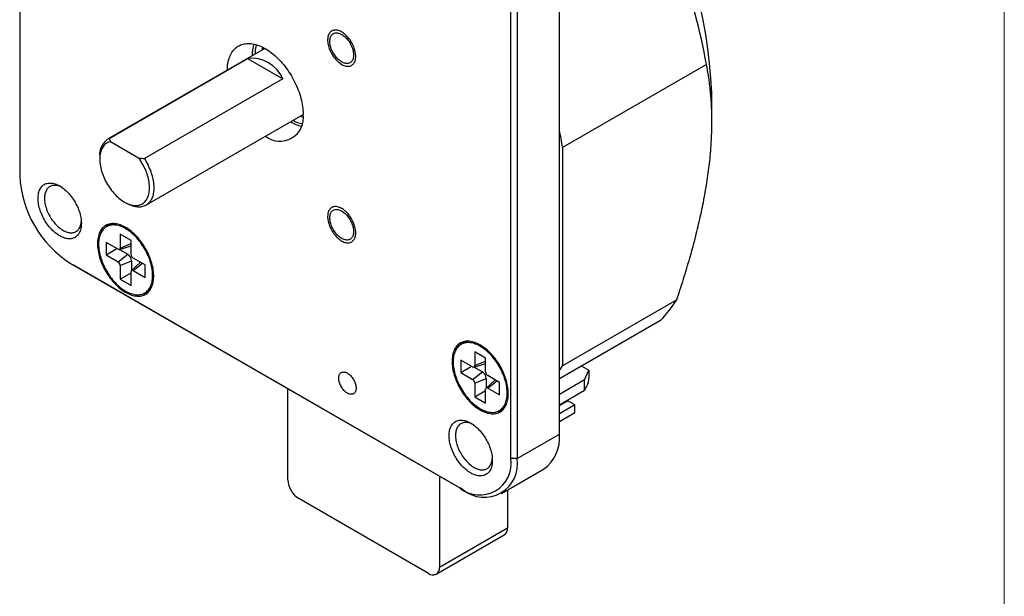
# Model space of a CAD drawing. Header units: millimetres. Extents: x 5 to 292, y 5 to 205.
# Tile 6 of 7: x 260 to 292, y 161 to 180. Entities that reach past the tile are written whole.
import ezdxf

# ---------------------------------------------------------------- set-up
doc = ezdxf.new("R2010")
doc.units = ezdxf.units.MM

msp = doc.modelspace()

# ---------------------------------------------------------------- linework, layer by layer
at = {"color": 7, "linetype": 'Continuous', "lineweight": 18}
msp.add_line((292, 77.25), (292, 205), dxfattribs=at)
at = {"color": 7, "linetype": 'Continuous', "lineweight": 25}
for p, q in [((259.814, 189.863), (259.814, 175.166)), ((277.456, 166.695), (277.456, 181.393)), ((275.865, 165.899), (275.865, 180.597)), ((276.077, 180.597), (276.077, 165.899)), ((267.827, 179.318), (262.689, 176.351)), ((262.74, 176.376), (267.265, 178.989)), ((267.265, 178.989), (268.414, 178.326)), ((282.265, 178.789), (277.562, 176.074)), ((268.414, 178.326), (263.889, 175.713)), ((282.441, 176.922), (282.441, 177.861)), ((263.939, 174.186), (269.077, 177.152)), ((262.785, 176.268), (263.702, 175.739)), ((277.562, 176.074), (277.562, 168.94)), ((262.43, 175.779), (262.43, 175.698)), ((263.243, 174.289), (263.314, 174.248)), ((262.722, 173.524), (262.651, 173.484)), ((263.453, 173.034), (263.099, 173.238)), ((263.099, 173.238), (263.099, 172.789)), ((263.028, 172.748), (262.64, 172.972)), ((262.64, 172.972), (262.64, 172.564)), ((263.072, 172.74), (263.424, 172.853)), ((263.099, 172.789), (263.453, 172.932)), ((263.453, 172.585), (263.453, 173.034)), ((262.64, 172.564), (262.993, 172.768)), ((262.64, 172.564), (263.028, 172.34)), ((263.028, 172.34), (263.347, 172.588)), ((263.079, 172.743), (263.347, 172.588)), ((261.476, 172.288), (274.204, 164.94)), ((261.476, 172.288), (261.582, 172.226)), ((274.31, 164.879), (261.582, 172.226)), ((263.099, 172.217), (263.473, 172.369)), ((263.099, 172.217), (263.099, 171.768)), ((263.741, 172.304), (263.468, 172.055)), ((263.473, 172.369), (263.473, 172.06)), ((263.912, 172.238), (263.523, 172.462)), ((263.523, 172.054), (263.824, 172.289)), ((263.912, 171.829), (263.912, 172.238)), ((263.099, 171.768), (263.453, 171.972)), ((263.453, 171.564), (263.453, 172.013)), ((263.523, 172.054), (263.912, 171.829)), ((263.099, 171.768), (263.453, 171.564)), ((263.901, 171.318), (263.972, 171.359)), ((281.292, 171.094), (277.562, 168.94)), ((280.759, 170.413), (277.456, 168.507)), ((274.313, 169.678), (274.242, 169.637)), ((275.044, 169.187), (274.69, 169.392)), ((274.69, 169.392), (274.69, 168.942)), ((274.619, 168.902), (274.231, 169.126)), ((274.231, 169.126), (274.231, 168.718)), ((274.663, 168.894), (275.015, 169.006)), ((274.69, 168.942), (275.044, 169.085)), ((275.044, 168.738), (275.044, 169.187)), ((274.231, 168.718), (274.584, 168.922)), ((274.231, 168.718), (274.619, 168.493)), ((274.619, 168.493), (274.938, 168.742)), ((274.67, 168.896), (274.938, 168.742)), ((278.189, 168.929), (278.422, 168.795)), ((278.273, 168.473), (278.422, 168.795)), ((278.422, 168.795), (278.422, 168.529)), ((274.69, 168.371), (275.065, 168.522)), ((274.69, 168.371), (274.69, 167.922)), ((275.333, 168.457), (275.059, 168.208)), ((275.065, 168.522), (275.065, 168.214)), ((275.503, 168.391), (275.114, 168.616)), ((275.114, 168.208), (275.415, 168.442)), ((275.503, 167.983), (275.503, 168.391)), ((278.273, 168.473), (277.456, 168.001)), ((278.273, 168.126), (278.273, 168.473)), ((278.392, 168.383), (278.273, 168.126)), ((268.582, 165.205), (268.582, 168.185)), ((274.69, 167.922), (275.044, 168.126)), ((275.044, 167.718), (275.044, 168.167)), ((275.114, 168.208), (275.503, 167.983)), ((278.273, 168.126), (277.456, 167.654)), ((274.69, 167.922), (275.044, 167.718)), ((277.456, 167.634), (277.734, 167.794)), ((277.964, 167.661), (277.734, 167.794)), ((275.492, 167.472), (275.563, 167.513)), ((277.964, 167.661), (277.456, 167.368)), ((277.964, 167.396), (277.456, 167.103)), ((277.964, 167.396), (277.964, 167.661)), ((276.077, 165.899), (277.456, 166.695)), ((276.077, 165.899), (275.865, 165.899)), ((275.56, 164.755), (276.938, 165.551)), ((273.532, 165.328), (273.532, 162.347)), ((274.31, 164.879), (274.204, 164.94)), ((275.759, 164.87), (275.759, 163.633)), ((273.178, 162.143), (268.936, 164.592)), ((273.532, 162.347), (275.759, 163.633)), ((273.428, 162.118), (275.656, 163.404))]:
    msp.add_line(p, q, dxfattribs=at)
at = {"color": 7, "linetype": 'Continuous', "lineweight": 25, "flags": 128}
for points in [[(270.088, 179.915), (270.062, 179.908), (270.037, 179.899), (270.014, 179.888), (269.992, 179.873), (269.972, 179.856), (269.953, 179.836), (269.937, 179.814), (269.922, 179.789), (269.91, 179.762), (269.9, 179.733), (269.891, 179.702), (269.885, 179.669), (269.882, 179.634), (269.88, 179.598), (269.881, 179.561), (269.884, 179.522), (269.889, 179.483), (269.896, 179.442), (269.905, 179.402), (269.917, 179.36), (269.931, 179.319), (269.946, 179.278), (269.964, 179.236), (269.983, 179.196), (270.004, 179.156), (270.027, 179.116), (270.051, 179.078), (270.077, 179.041), (270.104, 179.005), (270.132, 178.971), (270.161, 178.939), (270.191, 178.908), (270.222, 178.88), (270.253, 178.854), (270.285, 178.83), (270.317, 178.808), (270.349, 178.789), (270.381, 178.773), (270.413, 178.759), (270.444, 178.748), (270.475, 178.74), (270.505, 178.734), (270.535, 178.732), (270.564, 178.732), (270.591, 178.736), (270.617, 178.742), (270.642, 178.751), (270.665, 178.763), (270.687, 178.777), (270.707, 178.795), (270.726, 178.814), (270.742, 178.837), (270.757, 178.861), (270.769, 178.888), (270.779, 178.917), (270.788, 178.948), (270.794, 178.981), (270.798, 179.016), (270.799, 179.052), (270.799, 179.089), (270.796, 179.128), (270.791, 179.167), (270.783, 179.208), (270.774, 179.249), (270.762, 179.29), (270.749, 179.331), (270.733, 179.373), (270.715, 179.414), (270.696, 179.455), (270.675, 179.495), (270.652, 179.534), (270.628, 179.572), (270.602, 179.609), (270.575, 179.645), (270.547, 179.679), (270.518, 179.711), (270.488, 179.742), (270.457, 179.77), (270.426, 179.796), (270.394, 179.82), (270.362, 179.842), (270.33, 179.861), (270.298, 179.878), (270.266, 179.891), (270.235, 179.902), (270.204, 179.911), (270.174, 179.916), (270.144, 179.918), (270.116, 179.918), (270.088, 179.915)], [(270.728, 179.101), (270.727, 179.067), (270.724, 179.035), (270.719, 179.005), (270.711, 178.977), (270.701, 178.951), (270.689, 178.926), (270.675, 178.904), (270.659, 178.885), (270.642, 178.868), (270.622, 178.853), (270.601, 178.842), (270.579, 178.833), (270.555, 178.827), (270.53, 178.824), (270.504, 178.823), (270.476, 178.826), (270.449, 178.831), (270.42, 178.839), (270.391, 178.85), (270.362, 178.864), (270.332, 178.88), (270.303, 178.899), (270.274, 178.921), (270.245, 178.944), (270.217, 178.97), (270.189, 178.998), (270.162, 179.028), (270.137, 179.059), (270.112, 179.092), (270.089, 179.126), (270.067, 179.162), (270.047, 179.198), (270.028, 179.235), (270.012, 179.273), (269.997, 179.311), (269.984, 179.349), (269.973, 179.387), (269.964, 179.424), (269.958, 179.461), (269.953, 179.497), (269.951, 179.532), (269.951, 179.566), (269.953, 179.599), (269.958, 179.63), (269.964, 179.659), (269.973, 179.687), (269.984, 179.712), (269.997, 179.735), (270.012, 179.756), (270.028, 179.774), (270.047, 179.79), (270.067, 179.803), (270.089, 179.813), (270.112, 179.821), (270.137, 179.825), (270.162, 179.827), (270.189, 179.826), (270.217, 179.822), (270.245, 179.815), (270.274, 179.806), (270.303, 179.793), (270.332, 179.778), (270.362, 179.761), (270.391, 179.741), (270.42, 179.718), (270.449, 179.693), (270.476, 179.666), (270.504, 179.638), (270.53, 179.607), (270.555, 179.575), (270.579, 179.541), (270.601, 179.506), (270.622, 179.47), (270.642, 179.434), (270.659, 179.396), (270.675, 179.358), (270.689, 179.32), (270.701, 179.282), (270.711, 179.245), (270.719, 179.207), (270.724, 179.171), (270.727, 179.135), (270.728, 179.101)], [(266.602, 178.61), (266.603, 178.656), (266.607, 178.714), (266.612, 178.771), (266.62, 178.827), (266.63, 178.881), (266.642, 178.933), (266.656, 178.983), (266.673, 179.031), (266.691, 179.077), (266.712, 179.121), (266.735, 179.163), (266.759, 179.202), (266.786, 179.239), (266.814, 179.273), (266.845, 179.305), (266.877, 179.335), (266.911, 179.362), (266.946, 179.386), (266.983, 179.407), (267.022, 179.426), (267.062, 179.442), (267.104, 179.455), (267.147, 179.465), (267.191, 179.473), (267.236, 179.477), (267.282, 179.479), (267.33, 179.478), (267.378, 179.474), (267.427, 179.467), (267.477, 179.457), (267.528, 179.444), (267.579, 179.429), (267.63, 179.411), (267.682, 179.39), (267.735, 179.366), (267.787, 179.339), (267.84, 179.31), (267.892, 179.279), (267.945, 179.245), (267.997, 179.208), (268.049, 179.169), (268.1, 179.128), (268.151, 179.084), (268.202, 179.039), (268.252, 178.991), (268.301, 178.941), (268.349, 178.889), (268.397, 178.836), (268.443, 178.781), (268.488, 178.724), (268.533, 178.665), (268.575, 178.606), (268.617, 178.544), (268.657, 178.482), (268.696, 178.419), (268.733, 178.354), (268.768, 178.289), (268.802, 178.223), (268.834, 178.157), (268.865, 178.09), (268.893, 178.022), (268.92, 177.955), (268.945, 177.887), (268.967, 177.819), (268.988, 177.751), (269.006, 177.684), (269.023, 177.617), (269.037, 177.55), (269.049, 177.484), (269.059, 177.419), (269.067, 177.354), (269.073, 177.291), (269.076, 177.228), (269.077, 177.167)], [(262.785, 176.268), (262.751, 176.26), (262.717, 176.248), (262.686, 176.233), (262.655, 176.216), (262.627, 176.196), (262.6, 176.174), (262.575, 176.148), (262.551, 176.121), (262.53, 176.09), (262.51, 176.058), (262.493, 176.023), (262.478, 175.986), (262.464, 175.947), (262.453, 175.906), (262.444, 175.863), (262.437, 175.818), (262.433, 175.772), (262.431, 175.724), (262.43, 175.675), (262.433, 175.624), (262.437, 175.573), (262.444, 175.52), (262.452, 175.467), (262.463, 175.413), (262.476, 175.359), (262.492, 175.304), (262.509, 175.249), (262.528, 175.194), (262.549, 175.139), (262.573, 175.084), (262.598, 175.03), (262.624, 174.976), (262.653, 174.923), (262.683, 174.871), (262.715, 174.82), (262.748, 174.77), (262.782, 174.721), (262.818, 174.673), (262.855, 174.627), (262.893, 174.583), (262.932, 174.541), (262.972, 174.5), (263.012, 174.461), (263.053, 174.425), (263.095, 174.391), (263.137, 174.358), (263.18, 174.329), (263.222, 174.302), (263.265, 174.277), (263.307, 174.255), (263.35, 174.236), (263.392, 174.219), (263.433, 174.205), (263.475, 174.194), (263.515, 174.186), (263.555, 174.181), (263.594, 174.178), (263.632, 174.179), (263.669, 174.182), (263.705, 174.188), (263.739, 174.198), (263.772, 174.209), (263.804, 174.224), (263.834, 174.242), (263.862, 174.262), (263.889, 174.285), (263.914, 174.31), (263.937, 174.338), (263.959, 174.368), (263.978, 174.401), (263.995, 174.436), (264.01, 174.473), (264.023, 174.513), (264.034, 174.554), (264.043, 174.597), (264.05, 174.642), (264.054, 174.688), (264.056, 174.736), (264.056, 174.785), (264.054, 174.836), (264.049, 174.888), (264.043, 174.94), (264.034, 174.993), (264.022, 175.047), (264.009, 175.102), (263.994, 175.157), (263.976, 175.212), (263.957, 175.267), (263.935, 175.322), (263.912, 175.376), (263.887, 175.43), (263.86, 175.484), (263.831, 175.537), (263.801, 175.589), (263.769, 175.64), (263.736, 175.691), (263.702, 175.739)], [(263.889, 175.713), (263.922, 175.66), (263.953, 175.605), (263.983, 175.55), (264.011, 175.494), (264.037, 175.438), (264.062, 175.381), (264.085, 175.324), (264.105, 175.267), (264.124, 175.21), (264.141, 175.153), (264.156, 175.096), (264.168, 175.039), (264.178, 174.984), (264.187, 174.929), (264.193, 174.874), (264.196, 174.821), (264.198, 174.769), (264.197, 174.718), (264.194, 174.669), (264.189, 174.621), (264.182, 174.575), (264.172, 174.53), (264.161, 174.487), (264.147, 174.447), (264.131, 174.408), (264.113, 174.371), (264.093, 174.337), (264.071, 174.305), (264.048, 174.276), (264.022, 174.249), (263.994, 174.225), (263.965, 174.203), (263.934, 174.184), (263.902, 174.167), (263.868, 174.154), (263.833, 174.143), (263.796, 174.135), (263.759, 174.13), (263.72, 174.128), (263.68, 174.129), (263.639, 174.132), (263.597, 174.139), (263.555, 174.148), (263.512, 174.16), (263.469, 174.175), (263.425, 174.192), (263.381, 174.213), (263.336, 174.236), (263.314, 174.248)], [(261.829, 173.594), (261.828, 173.549), (261.825, 173.505), (261.819, 173.463), (261.811, 173.423), (261.802, 173.384), (261.789, 173.347), (261.775, 173.313), (261.759, 173.28), (261.741, 173.25), (261.721, 173.222), (261.699, 173.197), (261.675, 173.174), (261.649, 173.154), (261.622, 173.136), (261.593, 173.121), (261.563, 173.109), (261.531, 173.1), (261.498, 173.094), (261.464, 173.09), (261.429, 173.089), (261.393, 173.092), (261.356, 173.097), (261.318, 173.105), (261.279, 173.115), (261.241, 173.129), (261.201, 173.145), (261.162, 173.164), (261.122, 173.186), (261.082, 173.21), (261.043, 173.237), (261.004, 173.266), (260.965, 173.297), (260.926, 173.331), (260.889, 173.366), (260.851, 173.404), (260.815, 173.444), (260.78, 173.485), (260.746, 173.528), (260.713, 173.572), (260.681, 173.618), (260.651, 173.665), (260.622, 173.713), (260.595, 173.762), (260.569, 173.812), (260.545, 173.863), (260.523, 173.913), (260.503, 173.965), (260.485, 174.016), (260.469, 174.067), (260.455, 174.118), (260.443, 174.168), (260.433, 174.218), (260.425, 174.268), (260.419, 174.316), (260.416, 174.364), (260.415, 174.41), (260.416, 174.456), (260.419, 174.499), (260.425, 174.541), (260.433, 174.582), (260.443, 174.621), (260.455, 174.657), (260.469, 174.692), (260.485, 174.724), (260.503, 174.754), (260.523, 174.782), (260.545, 174.808), (260.569, 174.83), (260.595, 174.851), (260.622, 174.868), (260.651, 174.883), (260.681, 174.895), (260.713, 174.904), (260.746, 174.911), (260.78, 174.914), (260.815, 174.915), (260.851, 174.913), (260.889, 174.908), (260.926, 174.9), (260.965, 174.889), (261.004, 174.876), (261.043, 174.859), (261.082, 174.84), (261.122, 174.819), (261.162, 174.795), (261.201, 174.768), (261.241, 174.739), (261.279, 174.707), (261.318, 174.674), (261.356, 174.638), (261.393, 174.6), (261.429, 174.561), (261.464, 174.519), (261.498, 174.476), (261.531, 174.432), (261.563, 174.386), (261.593, 174.339), (261.622, 174.291), (261.649, 174.242), (261.675, 174.192), (261.699, 174.142), (261.721, 174.091), (261.741, 174.04), (261.759, 173.989), (261.775, 173.938), (261.789, 173.887), (261.802, 173.836), (261.811, 173.786), (261.819, 173.737), (261.825, 173.688), (261.828, 173.64), (261.829, 173.594)], [(261.177, 174.784), (261.146, 174.798), (261.11, 174.812), (261.074, 174.823), (261.039, 174.831), (261.004, 174.837), (260.971, 174.839), (260.938, 174.839), (260.907, 174.835), (260.876, 174.829), (260.847, 174.82), (260.82, 174.808), (260.794, 174.794), (260.769, 174.776), (260.746, 174.756), (260.725, 174.734), (260.706, 174.709), (260.689, 174.681), (260.674, 174.652), (260.661, 174.62), (260.65, 174.586), (260.641, 174.55), (260.634, 174.512), (260.63, 174.472), (260.627, 174.431), (260.627, 174.389), (260.63, 174.346), (260.634, 174.301), (260.641, 174.255), (260.65, 174.209), (260.661, 174.163), (260.674, 174.115), (260.689, 174.068), (260.706, 174.021), (260.725, 173.974), (260.746, 173.927), (260.769, 173.881), (260.794, 173.835), (260.82, 173.79), (260.847, 173.746), (260.876, 173.704), (260.907, 173.663), (260.938, 173.623), (260.971, 173.585), (261.004, 173.548), (261.039, 173.514), (261.074, 173.482), (261.11, 173.451), (261.146, 173.423), (261.182, 173.398), (261.219, 173.375), (261.256, 173.354), (261.292, 173.336), (261.328, 173.321), (261.364, 173.309), (261.4, 173.299), (261.435, 173.292), (261.469, 173.289), (261.502, 173.288), (261.534, 173.289), (261.565, 173.294), (261.595, 173.302), (261.623, 173.312), (261.65, 173.325), (261.675, 173.341), (261.699, 173.36), (261.721, 173.381), (261.741, 173.405), (261.759, 173.432), (261.775, 173.46), (261.789, 173.491), (261.801, 173.524), (261.811, 173.559), (261.819, 173.596), (261.825, 173.635), (261.827, 173.659)], [(270.088, 174.141), (270.062, 174.135), (270.037, 174.126), (270.014, 174.114), (269.992, 174.099), (269.972, 174.082), (269.953, 174.062), (269.937, 174.04), (269.922, 174.015), (269.91, 173.988), (269.9, 173.959), (269.891, 173.928), (269.885, 173.895), (269.882, 173.86), (269.88, 173.824), (269.881, 173.787), (269.884, 173.748), (269.889, 173.709), (269.896, 173.669), (269.905, 173.628), (269.917, 173.587), (269.931, 173.545), (269.946, 173.504), (269.964, 173.463), (269.983, 173.422), (270.004, 173.382), (270.027, 173.343), (270.051, 173.304), (270.077, 173.267), (270.104, 173.232), (270.132, 173.198), (270.161, 173.165), (270.191, 173.135), (270.222, 173.106), (270.253, 173.08), (270.285, 173.056), (270.317, 173.034), (270.349, 173.015), (270.381, 172.999), (270.413, 172.985), (270.444, 172.974), (270.475, 172.966), (270.505, 172.961), (270.535, 172.958), (270.564, 172.959), (270.591, 172.962), (270.617, 172.968), (270.642, 172.977), (270.665, 172.989), (270.687, 173.003), (270.707, 173.021), (270.726, 173.041), (270.742, 173.063), (270.757, 173.088), (270.769, 173.114), (270.779, 173.144), (270.788, 173.175), (270.794, 173.208), (270.798, 173.242), (270.799, 173.278), (270.799, 173.316), (270.796, 173.354), (270.791, 173.394), (270.783, 173.434), (270.774, 173.475), (270.762, 173.516), (270.749, 173.557), (270.733, 173.599), (270.715, 173.64), (270.696, 173.681), (270.675, 173.721), (270.652, 173.76), (270.628, 173.798), (270.602, 173.835), (270.575, 173.871), (270.547, 173.905), (270.518, 173.937), (270.488, 173.968), (270.457, 173.996), (270.426, 174.023), (270.394, 174.047), (270.362, 174.068), (270.33, 174.087), (270.298, 174.104), (270.266, 174.118), (270.235, 174.129), (270.204, 174.137), (270.174, 174.142), (270.144, 174.144), (270.116, 174.144), (270.088, 174.141)], [(270.728, 173.327), (270.727, 173.293), (270.724, 173.262), (270.719, 173.231), (270.711, 173.203), (270.701, 173.177), (270.689, 173.153), (270.675, 173.131), (270.659, 173.111), (270.642, 173.094), (270.622, 173.08), (270.601, 173.068), (270.579, 173.059), (270.555, 173.053), (270.53, 173.05), (270.504, 173.049), (270.476, 173.052), (270.449, 173.057), (270.42, 173.065), (270.391, 173.076), (270.362, 173.09), (270.332, 173.107), (270.303, 173.125), (270.274, 173.147), (270.245, 173.17), (270.217, 173.196), (270.189, 173.224), (270.162, 173.254), (270.137, 173.285), (270.112, 173.318), (270.089, 173.353), (270.067, 173.388), (270.047, 173.424), (270.028, 173.461), (270.012, 173.499), (269.997, 173.537), (269.984, 173.575), (269.973, 173.613), (269.964, 173.65), (269.958, 173.687), (269.953, 173.723), (269.951, 173.759), (269.951, 173.793), (269.953, 173.825), (269.958, 173.856), (269.964, 173.886), (269.973, 173.913), (269.984, 173.938), (269.997, 173.961), (270.012, 173.982), (270.028, 174), (270.047, 174.016), (270.067, 174.029), (270.089, 174.039), (270.112, 174.047), (270.137, 174.052), (270.162, 174.053), (270.189, 174.052), (270.217, 174.048), (270.245, 174.042), (270.274, 174.032), (270.303, 174.02), (270.332, 174.005), (270.362, 173.987), (270.391, 173.967), (270.42, 173.944), (270.449, 173.92), (270.476, 173.893), (270.504, 173.864), (270.53, 173.833), (270.555, 173.801), (270.579, 173.767), (270.601, 173.732), (270.622, 173.697), (270.642, 173.66), (270.659, 173.622), (270.675, 173.585), (270.689, 173.547), (270.701, 173.509), (270.711, 173.471), (270.719, 173.434), (270.724, 173.397), (270.727, 173.361), (270.728, 173.327)], [(262.357, 172.932), (262.358, 172.878), (262.361, 172.824), (262.367, 172.769), (262.375, 172.713), (262.385, 172.656), (262.397, 172.598), (262.411, 172.54), (262.428, 172.481), (262.446, 172.423), (262.467, 172.364), (262.489, 172.305), (262.514, 172.247), (262.54, 172.189), (262.569, 172.132), (262.598, 172.075), (262.63, 172.019), (262.663, 171.964), (262.698, 171.91), (262.734, 171.857), (262.771, 171.805), (262.81, 171.755), (262.85, 171.707), (262.89, 171.66), (262.932, 171.615), (262.975, 171.572), (263.018, 171.531), (263.062, 171.492), (263.106, 171.456), (263.151, 171.421), (263.196, 171.389), (263.242, 171.36), (263.287, 171.333), (263.333, 171.309), (263.378, 171.287), (263.423, 171.268), (263.468, 171.252), (263.512, 171.239), (263.556, 171.228), (263.599, 171.221), (263.641, 171.216), (263.682, 171.214), (263.722, 171.215), (263.762, 171.219), (263.8, 171.226), (263.836, 171.236), (263.872, 171.249), (263.906, 171.264), (263.938, 171.282), (263.969, 171.303), (263.998, 171.327), (264.025, 171.353), (264.05, 171.382), (264.074, 171.413), (264.095, 171.447), (264.115, 171.483), (264.133, 171.522), (264.148, 171.562), (264.161, 171.605), (264.172, 171.649), (264.181, 171.695), (264.188, 171.743), (264.193, 171.793), (264.195, 171.844), (264.195, 171.897), (264.193, 171.95), (264.188, 172.005), (264.181, 172.061), (264.172, 172.118), (264.161, 172.175), (264.148, 172.233), (264.133, 172.291), (264.115, 172.35), (264.095, 172.409), (264.074, 172.467), (264.05, 172.526), (264.025, 172.584), (263.998, 172.642), (263.969, 172.699), (263.938, 172.755), (263.906, 172.811), (263.872, 172.866), (263.836, 172.919), (263.8, 172.971), (263.762, 173.022), (263.722, 173.071), (263.682, 173.119), (263.641, 173.165), (263.599, 173.209), (263.556, 173.251), (263.512, 173.291), (263.468, 173.328), (263.423, 173.364), (263.378, 173.397), (263.333, 173.428), (263.287, 173.456), (263.242, 173.481), (263.196, 173.504), (263.151, 173.525), (263.106, 173.542), (263.062, 173.557), (263.018, 173.569), (262.975, 173.578), (262.932, 173.584), (262.89, 173.587), (262.85, 173.588), (262.81, 173.585), (262.771, 173.58), (262.734, 173.571), (262.698, 173.56), (262.663, 173.546), (262.63, 173.529), (262.598, 173.51), (262.569, 173.487), (262.54, 173.462), (262.514, 173.435), (262.489, 173.405), (262.467, 173.372), (262.446, 173.337), (262.428, 173.3), (262.411, 173.26), (262.397, 173.219), (262.385, 173.175), (262.375, 173.13), (262.367, 173.083), (262.361, 173.034), (262.358, 172.983), (262.357, 172.932)], [(263.276, 171.38), (263.32, 171.356), (263.365, 171.334), (263.409, 171.315), (263.452, 171.299), (263.496, 171.285), (263.538, 171.275), (263.581, 171.267), (263.622, 171.262), (263.662, 171.26), (263.702, 171.261), (263.74, 171.264), (263.777, 171.271), (263.813, 171.28), (263.848, 171.293), (263.881, 171.308), (263.913, 171.325), (263.943, 171.346), (263.971, 171.369), (263.997, 171.395), (264.022, 171.423), (264.045, 171.454), (264.066, 171.487), (264.085, 171.523), (264.102, 171.56), (264.117, 171.6), (264.129, 171.642), (264.14, 171.686), (264.148, 171.732), (264.154, 171.779), (264.158, 171.828), (264.16, 171.878), (264.159, 171.93), (264.156, 171.982), (264.151, 172.036), (264.144, 172.091), (264.135, 172.147), (264.123, 172.203), (264.109, 172.26), (264.094, 172.317), (264.076, 172.374), (264.056, 172.431), (264.034, 172.488), (264.01, 172.546), (263.984, 172.602), (263.957, 172.658), (263.928, 172.714), (263.897, 172.769), (263.865, 172.823), (263.831, 172.875), (263.795, 172.927), (263.759, 172.977), (263.721, 173.026), (263.682, 173.073), (263.642, 173.118), (263.601, 173.162), (263.56, 173.204), (263.517, 173.244), (263.474, 173.281), (263.431, 173.317), (263.387, 173.35), (263.343, 173.38), (263.298, 173.409), (263.254, 173.434), (263.209, 173.457), (263.165, 173.478), (263.121, 173.495), (263.078, 173.51), (263.035, 173.522), (262.992, 173.531), (262.951, 173.538), (262.91, 173.541), (262.87, 173.542), (262.831, 173.54), (262.793, 173.535), (262.756, 173.527), (262.721, 173.516), (262.687, 173.502), (262.655, 173.486), (262.624, 173.467), (262.595, 173.445), (262.567, 173.42), (262.542, 173.393), (262.518, 173.364), (262.496, 173.332), (262.476, 173.297), (262.458, 173.261), (262.442, 173.222), (262.429, 173.181), (262.417, 173.138), (262.408, 173.093), (262.4, 173.047), (262.395, 172.999), (262.393, 172.949), (262.392, 172.898), (262.394, 172.846), (262.398, 172.793), (262.404, 172.738), (262.412, 172.683), (262.423, 172.627), (262.435, 172.571), (262.45, 172.514), (262.467, 172.457), (262.486, 172.399), (262.507, 172.342), (262.53, 172.285), (262.554, 172.228), (262.581, 172.172), (262.609, 172.116), (262.639, 172.061), (262.671, 172.006), (262.704, 171.953), (262.739, 171.901), (262.775, 171.85), (262.812, 171.8), (262.85, 171.752), (262.89, 171.706), (262.93, 171.661), (262.971, 171.619), (263.013, 171.578), (263.056, 171.539), (263.099, 171.503), (263.143, 171.469), (263.187, 171.437), (263.232, 171.407), (263.276, 171.38)], [(273.948, 169.085), (273.949, 169.032), (273.952, 168.978), (273.958, 168.923), (273.966, 168.866), (273.976, 168.809), (273.988, 168.752), (274.002, 168.694), (274.019, 168.635), (274.037, 168.576), (274.058, 168.518), (274.081, 168.459), (274.105, 168.401), (274.131, 168.343), (274.16, 168.285), (274.189, 168.228), (274.221, 168.172), (274.254, 168.117), (274.289, 168.063), (274.325, 168.01), (274.362, 167.959), (274.401, 167.909), (274.441, 167.86), (274.481, 167.814), (274.523, 167.769), (274.566, 167.726), (274.609, 167.685), (274.653, 167.646), (274.697, 167.609), (274.742, 167.575), (274.787, 167.543), (274.833, 167.514), (274.878, 167.487), (274.924, 167.462), (274.969, 167.441), (275.014, 167.422), (275.059, 167.406), (275.103, 167.392), (275.147, 167.382), (275.19, 167.374), (275.232, 167.37), (275.273, 167.368), (275.313, 167.369), (275.353, 167.373), (275.391, 167.38), (275.427, 167.39), (275.463, 167.402), (275.497, 167.418), (275.529, 167.436), (275.56, 167.457), (275.589, 167.481), (275.616, 167.507), (275.641, 167.536), (275.665, 167.567), (275.687, 167.601), (275.706, 167.637), (275.724, 167.675), (275.739, 167.716), (275.752, 167.758), (275.764, 167.803), (275.772, 167.849), (275.779, 167.897), (275.784, 167.947), (275.786, 167.998), (275.786, 168.05), (275.784, 168.104), (275.779, 168.159), (275.772, 168.215), (275.764, 168.271), (275.752, 168.329), (275.739, 168.387), (275.724, 168.445), (275.706, 168.504), (275.687, 168.562), (275.665, 168.621), (275.641, 168.679), (275.616, 168.738), (275.589, 168.795), (275.56, 168.853), (275.529, 168.909), (275.497, 168.965), (275.463, 169.019), (275.427, 169.073), (275.391, 169.125), (275.353, 169.176), (275.313, 169.225), (275.273, 169.272), (275.232, 169.318), (275.19, 169.362), (275.147, 169.404), (275.103, 169.444), (275.059, 169.482), (275.014, 169.518), (274.969, 169.551), (274.924, 169.581), (274.878, 169.61), (274.833, 169.635), (274.787, 169.658), (274.742, 169.678), (274.697, 169.696), (274.653, 169.711), (274.609, 169.722), (274.566, 169.731), (274.523, 169.738), (274.481, 169.741), (274.441, 169.741), (274.401, 169.739), (274.362, 169.733), (274.325, 169.725), (274.289, 169.714), (274.254, 169.7), (274.221, 169.683), (274.189, 169.663), (274.16, 169.641), (274.131, 169.616), (274.105, 169.588), (274.081, 169.558), (274.058, 169.526), (274.037, 169.491), (274.019, 169.454), (274.002, 169.414), (273.988, 169.373), (273.976, 169.329), (273.966, 169.284), (273.958, 169.236), (273.952, 169.188), (273.949, 169.137), (273.948, 169.085)], [(274.867, 167.534), (274.911, 167.51), (274.956, 167.488), (275, 167.469), (275.044, 167.453), (275.087, 167.439), (275.13, 167.428), (275.172, 167.421), (275.213, 167.416), (275.253, 167.414), (275.293, 167.414), (275.331, 167.418), (275.368, 167.425), (275.404, 167.434), (275.439, 167.446), (275.472, 167.461), (275.504, 167.479), (275.534, 167.5), (275.562, 167.523), (275.589, 167.549), (275.613, 167.577), (275.636, 167.608), (275.657, 167.641), (275.676, 167.676), (275.693, 167.714), (275.708, 167.754), (275.72, 167.796), (275.731, 167.84), (275.739, 167.885), (275.745, 167.932), (275.749, 167.981), (275.751, 168.032), (275.75, 168.083), (275.747, 168.136), (275.742, 168.19), (275.735, 168.245), (275.726, 168.3), (275.714, 168.356), (275.7, 168.413), (275.685, 168.47), (275.667, 168.528), (275.647, 168.585), (275.625, 168.642), (275.601, 168.699), (275.575, 168.756), (275.548, 168.812), (275.519, 168.868), (275.488, 168.922), (275.456, 168.976), (275.422, 169.029), (275.387, 169.08), (275.35, 169.131), (275.312, 169.179), (275.273, 169.227), (275.233, 169.272), (275.192, 169.316), (275.151, 169.358), (275.108, 169.397), (275.065, 169.435), (275.022, 169.47), (274.978, 169.503), (274.934, 169.534), (274.889, 169.562), (274.845, 169.588), (274.8, 169.611), (274.756, 169.631), (274.712, 169.649), (274.669, 169.664), (274.626, 169.676), (274.583, 169.685), (274.542, 169.691), (274.501, 169.695), (274.461, 169.696), (274.422, 169.693), (274.384, 169.688), (274.347, 169.68), (274.312, 169.669), (274.278, 169.656), (274.246, 169.639), (274.215, 169.62), (274.186, 169.598), (274.158, 169.574), (274.133, 169.547), (274.109, 169.517), (274.087, 169.485), (274.067, 169.451), (274.049, 169.414), (274.033, 169.376), (274.02, 169.335), (274.008, 169.292), (273.999, 169.247), (273.992, 169.201), (273.987, 169.153), (273.984, 169.103), (273.983, 169.052), (273.985, 169), (273.989, 168.946), (273.995, 168.892), (274.003, 168.837), (274.014, 168.781), (274.026, 168.725), (274.041, 168.668), (274.058, 168.61), (274.077, 168.553), (274.098, 168.496), (274.121, 168.439), (274.145, 168.382), (274.172, 168.325), (274.2, 168.269), (274.23, 168.214), (274.262, 168.16), (274.295, 168.107), (274.33, 168.054), (274.366, 168.004), (274.403, 167.954), (274.441, 167.906), (274.481, 167.86), (274.521, 167.815), (274.562, 167.772), (274.604, 167.732), (274.647, 167.693), (274.69, 167.656), (274.734, 167.622), (274.778, 167.59), (274.823, 167.561), (274.867, 167.534)], [(270.809, 168.206), (270.808, 168.177), (270.805, 168.15), (270.799, 168.125), (270.791, 168.101), (270.781, 168.08), (270.769, 168.061), (270.755, 168.045), (270.74, 168.031), (270.722, 168.02), (270.703, 168.012), (270.682, 168.006), (270.661, 168.004), (270.638, 168.004), (270.614, 168.008), (270.59, 168.014), (270.565, 168.023), (270.539, 168.035), (270.514, 168.05), (270.489, 168.067), (270.464, 168.087), (270.439, 168.109), (270.415, 168.133), (270.393, 168.159), (270.371, 168.186), (270.35, 168.215), (270.331, 168.246), (270.314, 168.277), (270.298, 168.309), (270.284, 168.342), (270.272, 168.374), (270.262, 168.407), (270.254, 168.439), (270.248, 168.471), (270.245, 168.502), (270.244, 168.532), (270.245, 168.561), (270.248, 168.588), (270.254, 168.613), (270.262, 168.637), (270.272, 168.658), (270.284, 168.677), (270.298, 168.693), (270.314, 168.707), (270.331, 168.718), (270.35, 168.726), (270.371, 168.732), (270.393, 168.734), (270.415, 168.733), (270.439, 168.73), (270.464, 168.724), (270.489, 168.715), (270.514, 168.703), (270.539, 168.688), (270.565, 168.671), (270.59, 168.651), (270.614, 168.629), (270.638, 168.605), (270.661, 168.579), (270.682, 168.552), (270.703, 168.523), (270.722, 168.492), (270.74, 168.461), (270.755, 168.429), (270.769, 168.396), (270.781, 168.364), (270.791, 168.331), (270.799, 168.298), (270.805, 168.267), (270.808, 168.236), (270.809, 168.206)], [(277.456, 168.785), (277.501, 168.849), (277.562, 168.94)], [(275.264, 165.838), (275.263, 165.793), (275.26, 165.749), (275.254, 165.707), (275.246, 165.667), (275.237, 165.628), (275.225, 165.591), (275.21, 165.557), (275.194, 165.524), (275.176, 165.494), (275.156, 165.466), (275.134, 165.441), (275.11, 165.418), (275.084, 165.398), (275.057, 165.38), (275.028, 165.365), (274.998, 165.353), (274.966, 165.344), (274.933, 165.338), (274.899, 165.334), (274.864, 165.334), (274.828, 165.336), (274.791, 165.341), (274.753, 165.349), (274.714, 165.359), (274.676, 165.373), (274.636, 165.389), (274.597, 165.408), (274.557, 165.43), (274.517, 165.454), (274.478, 165.481), (274.439, 165.51), (274.4, 165.541), (274.361, 165.575), (274.324, 165.61), (274.287, 165.648), (274.25, 165.688), (274.215, 165.729), (274.181, 165.772), (274.148, 165.817), (274.116, 165.862), (274.086, 165.91), (274.057, 165.958), (274.03, 166.007), (274.004, 166.056), (273.98, 166.107), (273.958, 166.158), (273.938, 166.209), (273.92, 166.26), (273.904, 166.311), (273.89, 166.362), (273.878, 166.413), (273.868, 166.463), (273.86, 166.512), (273.854, 166.561), (273.851, 166.608), (273.85, 166.655), (273.851, 166.7), (273.854, 166.743), (273.86, 166.786), (273.868, 166.826), (273.878, 166.865), (273.89, 166.901), (273.904, 166.936), (273.92, 166.968), (273.938, 166.999), (273.958, 167.026), (273.98, 167.052), (274.004, 167.075), (274.03, 167.095), (274.057, 167.112), (274.086, 167.127), (274.116, 167.139), (274.148, 167.148), (274.181, 167.155), (274.215, 167.158), (274.25, 167.159), (274.287, 167.157), (274.324, 167.152), (274.361, 167.144), (274.4, 167.133), (274.439, 167.12), (274.478, 167.103), (274.517, 167.084), (274.557, 167.063), (274.597, 167.039), (274.636, 167.012), (274.676, 166.983), (274.714, 166.952), (274.753, 166.918), (274.791, 166.882), (274.828, 166.845), (274.864, 166.805), (274.899, 166.764), (274.933, 166.721), (274.966, 166.676), (274.998, 166.63), (275.028, 166.583), (275.057, 166.535), (275.084, 166.486), (275.11, 166.436), (275.134, 166.386), (275.156, 166.335), (275.176, 166.284), (275.194, 166.233), (275.21, 166.182), (275.225, 166.131), (275.237, 166.08), (275.246, 166.03), (275.254, 165.981), (275.26, 165.932), (275.263, 165.885), (275.264, 165.838)], [(274.612, 167.028), (274.581, 167.043), (274.545, 167.056), (274.509, 167.067), (274.474, 167.076), (274.44, 167.081), (274.406, 167.083), (274.373, 167.083), (274.342, 167.08), (274.311, 167.073), (274.282, 167.064), (274.255, 167.053), (274.229, 167.038), (274.204, 167.021), (274.181, 167.001), (274.16, 166.978), (274.141, 166.953), (274.124, 166.925), (274.109, 166.896), (274.096, 166.864), (274.085, 166.83), (274.076, 166.794), (274.069, 166.756), (274.065, 166.717), (274.062, 166.676), (274.062, 166.633), (274.065, 166.59), (274.069, 166.545), (274.076, 166.5), (274.085, 166.453), (274.096, 166.407), (274.109, 166.36), (274.124, 166.312), (274.141, 166.265), (274.16, 166.218), (274.181, 166.171), (274.204, 166.125), (274.229, 166.079), (274.255, 166.034), (274.282, 165.991), (274.311, 165.948), (274.342, 165.907), (274.373, 165.867), (274.406, 165.829), (274.44, 165.792), (274.474, 165.758), (274.509, 165.726), (274.545, 165.695), (274.581, 165.668), (274.617, 165.642), (274.654, 165.619), (274.691, 165.598), (274.727, 165.58), (274.764, 165.565), (274.799, 165.553), (274.835, 165.543), (274.87, 165.537), (274.904, 165.533), (274.937, 165.532), (274.969, 165.534), (275, 165.538), (275.03, 165.546), (275.058, 165.556), (275.085, 165.57), (275.11, 165.586), (275.134, 165.604), (275.156, 165.626), (275.176, 165.649), (275.194, 165.676), (275.21, 165.704), (275.224, 165.735), (275.236, 165.768), (275.246, 165.803), (275.254, 165.84), (275.26, 165.879), (275.262, 165.903)]]:
    msp.add_lwpolyline(points, dxfattribs=at)
at = {"color": 7, "linetype": 'Continuous', "lineweight": 25}
for centre, radius, start, end in [((266.569, 177.148), 15.888, 2.572, 57.4226), ((264.057, 175.553), 18.493, 10.0774, 31.0106), ((268.689, 179.085), 1.274, 162.941, 180.2096), ((268.799, 179.112), 1.295, 165.3593, 179.1481), ((268.543, 179.053), 0.839, 159.0235, 165.5641), ((267.392, 177.882), 1.114, 23.4758, 96.5296), ((268.324, 177.045), 0.763, 231.8025, 9.2128), ((269.204, 177.894), 0.827, 254.3858, 261.0158), ((269.306, 178.015), 1.274, 239.7842, 257.0544), ((269.388, 178.104), 1.302, 240.8867, 254.5952), ((262.7, 173.628), 15.062, 9.3453, 11.5685), ((263.032, 175.846), 0.606, 118.8783, 186.3326), ((263.416, 175.327), 3.606, 182.5571, 237.4429), ((263.019, 173.195), 0.485, 130.9532, 147.2761), ((262.946, 173.125), 0.458, 90.5251, 119.28), ((263.406, 172.911), 0.0609, 287.714, 320.2393), ((263.056, 172.782), 0.0437, 230.7967, 9.214), ((263.199, 172.357), 0.275, 2.4873, 57.5127), ((263.606, 172.592), 0.154, 182.6055, 237.3945), ((262.946, 172.21), 0.154, 2.6055, 57.3945), ((263.782, 172.259), 0.0609, 99.6982, 132.2802), ((263.496, 172.02), 0.0437, 50.7967, 189.214), ((263.834, 171.782), 0.486, 272.7374, 289.0225), ((263.744, 171.747), 0.45, 300.4513, 329.7328), ((277.05, 173.87), 5.07, 317.0271, 326.8025), ((274.61, 169.348), 0.485, 130.9532, 147.2761), ((274.537, 169.279), 0.458, 90.5251, 119.28), ((274.997, 169.064), 0.0609, 287.714, 320.2393), ((274.647, 168.936), 0.0437, 230.7967, 9.214), ((274.79, 168.51), 0.275, 2.4873, 57.5127), ((275.197, 168.745), 0.154, 182.6055, 237.3945), ((274.537, 168.364), 0.154, 2.6055, 57.3945), ((275.373, 168.412), 0.0609, 99.6982, 132.2802), ((275.087, 168.174), 0.0437, 50.7967, 189.214), ((275.425, 167.936), 0.486, 272.7374, 289.0225), ((275.335, 167.901), 0.45, 300.4513, 329.7328), ((276.203, 166.573), 1.259, 305.7281, 5.584), ((274.85, 165.738), 1.028, 230.9959, 9.0149), ((275, 165.725), 1.092, 230.7967, 9.214), ((269.348, 165.239), 0.767, 182.5438, 237.4562), ((275.51, 163.608), 0.25, 305.5003, 5.8119), ((273.316, 162.313), 0.219, 231.0504, 8.9603)]:
    msp.add_arc(centre, radius, start, end, dxfattribs=at)
msp.add_ellipse((278.392, 168.465), major_axis=(0.019, 0.104), ratio=0.218403, start_param=3.85017, end_param=5.420966, dxfattribs=at)
for points, knots in [([(281.292, 171.094), (281.328, 171.2), (281.399, 171.414), (281.502, 171.734), (281.6, 172.055), (281.695, 172.374), (281.785, 172.694), (281.871, 173.013), (281.952, 173.332), (282.028, 173.65), (282.099, 173.966), (282.164, 174.285), (282.224, 174.605), (282.278, 174.926), (282.324, 175.246), (282.364, 175.566), (282.396, 175.888), (282.418, 176.179), (282.431, 176.437), (282.438, 176.643), (282.441, 176.829), (282.442, 176.995), (282.439, 177.16), (282.434, 177.341), (282.424, 177.538), (282.41, 177.733), (282.394, 177.91), (282.377, 178.068), (282.358, 178.225), (282.334, 178.398), (282.303, 178.586), (282.277, 178.721), (282.265, 178.789)], [0, 0, 0, 0, 0.038948, 0.077906, 0.116855, 0.155805, 0.194808, 0.23381, 0.27286, 0.311909, 0.35104, 0.39017, 0.430457, 0.470743, 0.511155, 0.551566, 0.593541, 0.635558, 0.665533, 0.695524, 0.718078, 0.740632, 0.763214, 0.785797, 0.815804, 0.845828, 0.868802, 0.891776, 0.914778, 0.937779, 0.968882, 1, 1, 1, 1]), ([(262.74, 176.376), (262.746, 176.358), (262.76, 176.322), (262.777, 176.286), (262.785, 176.268)], [0, 0, 0, 0, 0.499767, 1, 1, 1, 1]), ([(263.702, 175.739), (263.734, 175.734), (263.796, 175.725), (263.859, 175.717), (263.889, 175.713)], [0, 0, 0, 0, 0.524834, 1, 1, 1, 1])]:
    msp.add_open_spline(points, degree=3, knots=knots, dxfattribs=at)

doc.saveas('drawing.dxf')
